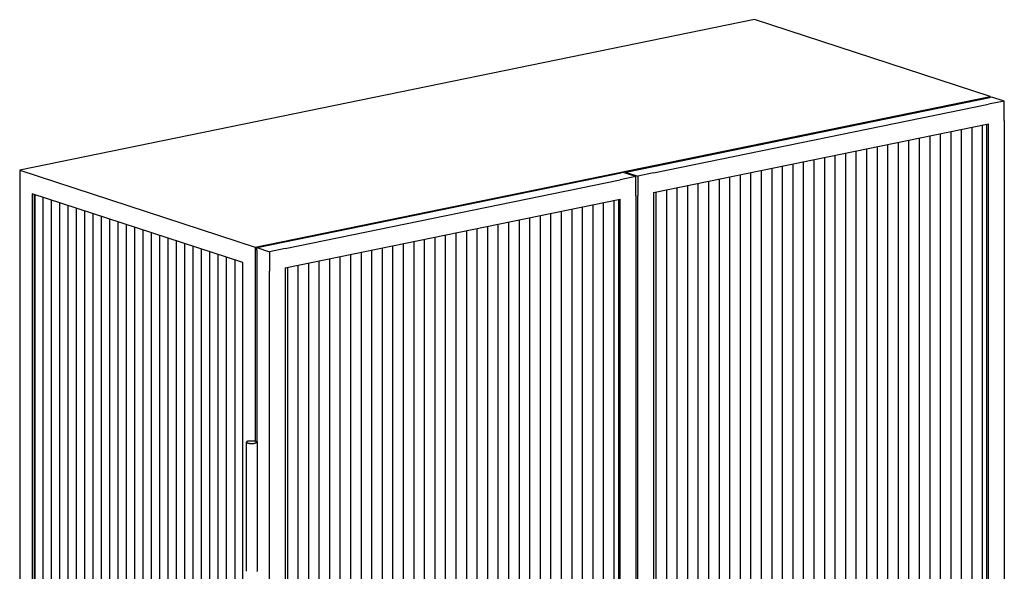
# Model space of a CAD drawing. Header units: millimetres. Extents: x 0 to 1864, y 561 to 4179.
# Tile 5 of 9: x 0 to 735, y 1804 to 2216. Entities that reach past the tile are written whole.
import ezdxf

# ---------------------------------------------------------------- set-up
doc = ezdxf.new("R2010")
doc.units = ezdxf.units.MM
doc.layers.add('Make2D$visible$Curves', color=7, linetype='Continuous', true_color=0x000000)
doc.layers.add('Make2D$visible$Glass', color=254, linetype='Continuous', true_color=0xbebebe)

msp = doc.modelspace()

# ---------------------------------------------------------------- linework, layer by layer
at = {"layer": 'Make2D$visible$Curves'}
for p, q in [((548.58, 2216.27), (0, 2103.73)), ((724.37, 2158.87), (548.58, 2216.27)), ((175.79, 2046.33), (724.37, 2158.87)), ((453.67, 2102.67), (724.04, 2158.14)), ((734.93, 2155.42), (723.17, 2153.01)), ((724.37, 2158.21), (724.04, 2158.14)), ((724.37, 2158.87), (724.37, 2158.21)), ((725.61, 2158.46), (724.37, 2158.21)), ((734.93, 2155.42), (725.61, 2158.46)), ((734.93, 2140.93), (734.93, 2155.42)), ((473.18, 2101.72), (723.17, 2153.01)), ((734.93, 2140.93), (734.93, 1203.98)), ((473.18, 2087.23), (723.17, 2138.52)), ((721.93, 1201.98), (721.93, 2138.26)), ((723.17, 1201.57), (723.17, 2138.52)), ((0, 2103.73), (0, 1137.8)), ((0, 2103.73), (175.79, 2046.33)), ((450.54, 2102.03), (448.97, 2101.71)), ((459.85, 2098.99), (450.54, 2102.03)), ((453.67, 2102.67), (452.1, 2102.35)), ((452.1, 2102.35), (461.42, 2099.31)), ((452.1, 2102.35), (452.1, 2101.52)), ((178.6, 2046.24), (448.97, 2101.71)), ((198.1, 2045.29), (448.1, 2096.58)), ((459.85, 2098.99), (448.1, 2096.58)), ((459.85, 2084.5), (459.85, 2098.99)), ((473.18, 2101.72), (461.42, 2099.31)), ((461.42, 2099.31), (461.42, 2084.82)), ((473.18, 2087.23), (473.18, 1619.84)), ((475.09, 1619.22), (475.09, 2087.63)), ((166.47, 2034.88), (9.32, 2086.2)), ((9.32, 2086.2), (9.32, 1149.25)), ((10.88, 2085.69), (10.88, 1149.57)), ((198.1, 2030.8), (448.1, 2082.09)), ((446.86, 2081.83), (446.86, 1145.55)), ((448.1, 1145.14), (448.1, 2082.09)), ((459.85, 2084.5), (459.85, 1617.11)), ((461.42, 1616.6), (461.42, 2084.82)), ((175.79, 2046.33), (175.79, 1901.4)), ((178.6, 2046.24), (177.03, 2045.92)), ((177.03, 2045.92), (186.35, 2042.88)), ((177.03, 2043.99), (177.03, 2045.92)), ((177.03, 2043.99), (177.03, 1900.94)), ((198.1, 2045.29), (186.35, 2042.88)), ((186.35, 2042.88), (186.35, 2028.39)), ((166.47, 1097.93), (166.47, 2034.88)), ((198.1, 2030.8), (198.1, 1093.85)), ((186.35, 1091.44), (186.35, 2028.39)), ((169.27, 1900.66), (169.26, 1900.65)), ((169.26, 1900.65), (169.26, 1900.64)), ((169.26, 1900.64), (169.26, 1900.64)), ((169.26, 1900.64), (169.26, 1900.63)), ((169.26, 1900.63), (169.26, 1900.62)), ((169.26, 1900.62), (169.26, 1900.61)), ((169.26, 1900.61), (169.26, 1900.61)), ((169.26, 1900.61), (169.26, 1900.6)), ((169.26, 1900.6), (169.26, 1900.59)), ((169.26, 1804.01), (169.26, 1900.6)), ((169.26, 1900.59), (169.26, 1900.59)), ((169.26, 1900.59), (169.26, 1900.58)), ((169.26, 1900.58), (169.26, 1900.57)), ((169.26, 1900.57), (169.26, 1900.57)), ((169.26, 1900.57), (169.26, 1900.56)), ((169.26, 1900.56), (169.26, 1900.56)), ((169.26, 1900.56), (169.26, 1900.55)), ((169.26, 1900.55), (169.26, 1900.55)), ((169.26, 1900.55), (169.26, 1900.54)), ((169.26, 1900.54), (169.27, 1900.53)), ((169.28, 1900.7), (169.27, 1900.69)), ((169.27, 1900.69), (169.27, 1900.68)), ((169.27, 1900.68), (169.27, 1900.67)), ((169.27, 1900.67), (169.27, 1900.67)), ((169.27, 1900.67), (169.27, 1900.66)), ((169.27, 1900.53), (169.27, 1900.53)), ((169.27, 1900.53), (169.27, 1900.52)), ((169.27, 1900.52), (169.27, 1900.52)), ((169.27, 1900.52), (169.27, 1900.51)), ((169.27, 1900.51), (169.27, 1900.51)), ((169.27, 1900.51), (169.28, 1900.5)), ((169.29, 1900.72), (169.28, 1900.71)), ((169.28, 1900.71), (169.28, 1900.7)), ((169.28, 1900.7), (169.28, 1900.7)), ((169.28, 1900.5), (169.28, 1900.5)), ((169.28, 1900.5), (169.28, 1900.49)), ((169.28, 1900.49), (169.28, 1900.48)), ((169.28, 1900.48), (169.29, 1900.48)), ((169.3, 1900.74), (169.29, 1900.73)), ((169.29, 1900.73), (169.29, 1900.73)), ((169.29, 1900.73), (169.29, 1900.72)), ((169.29, 1900.48), (169.29, 1900.47)), ((169.29, 1900.47), (169.29, 1900.46)), ((169.29, 1900.46), (169.3, 1900.45)), ((169.31, 1900.76), (169.3, 1900.75)), ((169.3, 1900.75), (169.3, 1900.74)), ((169.3, 1900.45), (169.31, 1900.44)), ((169.32, 1900.77), (169.31, 1900.76)), ((169.31, 1900.76), (169.31, 1900.76)), ((169.31, 1900.44), (169.31, 1900.43)), ((169.31, 1900.43), (169.32, 1900.42)), ((169.33, 1900.79), (169.32, 1900.78)), ((169.32, 1900.78), (169.32, 1900.77)), ((169.32, 1900.42), (169.33, 1900.41)), ((169.34, 1900.8), (169.33, 1900.8)), ((169.33, 1900.8), (169.33, 1900.79)), ((169.33, 1900.41), (169.34, 1900.39)), ((169.35, 1900.82), (169.34, 1900.81)), ((169.34, 1900.81), (169.34, 1900.8)), ((169.34, 1900.39), (169.35, 1900.38)), ((169.36, 1900.82), (169.35, 1900.82)), ((169.35, 1900.38), (169.35, 1900.37)), ((169.35, 1900.37), (169.36, 1900.36)), ((169.37, 1900.84), (169.36, 1900.82)), ((169.36, 1900.36), (169.37, 1900.35)), ((169.38, 1900.85), (169.37, 1900.84)), ((169.37, 1900.35), (169.39, 1900.34)), ((169.4, 1900.87), (169.38, 1900.85)), ((169.39, 1900.34), (169.4, 1900.33)), ((169.41, 1900.88), (169.4, 1900.87)), ((169.4, 1900.33), (169.41, 1900.32)), ((169.43, 1900.9), (169.41, 1900.88)), ((169.41, 1900.32), (169.42, 1900.31)), ((169.42, 1900.31), (169.43, 1900.3)), ((169.45, 1900.91), (169.43, 1900.9)), ((169.43, 1900.3), (169.44, 1900.29)), ((169.44, 1900.29), (169.46, 1900.28)), ((169.47, 1900.93), (169.45, 1900.91)), ((169.46, 1900.28), (169.47, 1900.27)), ((169.49, 1900.94), (169.47, 1900.93)), ((169.47, 1900.27), (169.5, 1900.24)), ((169.5, 1900.96), (169.49, 1900.94)), ((169.53, 1900.97), (169.5, 1900.96)), ((169.5, 1900.24), (169.53, 1900.22)), ((169.55, 1900.98), (169.53, 1900.97)), ((169.53, 1900.22), (169.56, 1900.2)), ((169.57, 1901), (169.55, 1900.98)), ((169.56, 1900.2), (169.59, 1900.18)), ((169.59, 1901.01), (169.57, 1901)), ((169.64, 1901.04), (169.59, 1901.01)), ((169.59, 1900.18), (169.63, 1900.16)), ((169.63, 1900.16), (169.66, 1900.15)), ((169.69, 1901.06), (169.64, 1901.04)), ((169.66, 1900.15), (169.7, 1900.13)), ((169.74, 1901.09), (169.69, 1901.06)), ((169.7, 1900.13), (169.74, 1900.11)), ((169.8, 1901.12), (169.74, 1901.09)), ((169.74, 1900.11), (169.77, 1900.09)), ((169.77, 1900.09), (169.86, 1900.05)), ((169.86, 1901.14), (169.8, 1901.12)), ((169.92, 1901.17), (169.86, 1901.14)), ((169.86, 1900.05), (169.94, 1900.02)), ((169.98, 1901.19), (169.92, 1901.17)), ((169.94, 1900.02), (170.03, 1899.99)), ((170.04, 1901.21), (169.98, 1901.19)), ((170.03, 1899.99), (170.12, 1899.95)), ((170.18, 1901.26), (170.04, 1901.21)), ((170.12, 1899.95), (170.24, 1899.92)), ((170.32, 1901.3), (170.18, 1901.26)), ((170.24, 1899.92), (170.36, 1899.88)), ((170.47, 1901.34), (170.32, 1901.3)), ((170.36, 1899.88), (170.49, 1899.85)), ((170.62, 1901.38), (170.47, 1901.34)), ((170.49, 1899.85), (170.63, 1899.82)), ((170.77, 1901.41), (170.62, 1901.38)), ((170.63, 1899.82), (170.77, 1899.79)), ((170.77, 1901.41), (171.07, 1901.46)), ((170.77, 1899.79), (170.93, 1899.76)), ((170.93, 1899.76), (171.09, 1899.73)), ((171.07, 1901.46), (171.39, 1901.51)), ((171.09, 1899.73), (171.26, 1899.7)), ((171.26, 1899.7), (171.62, 1899.65)), ((171.39, 1901.51), (171.73, 1901.55)), ((171.62, 1899.65), (171.99, 1899.62)), ((171.73, 1901.55), (172.1, 1901.59)), ((171.99, 1899.62), (172.39, 1899.59)), ((172.1, 1901.59), (172.49, 1901.61)), ((172.39, 1899.59), (172.8, 1899.57)), ((172.49, 1901.61), (172.89, 1901.63)), ((172.8, 1899.57), (173.21, 1899.56)), ((172.89, 1901.63), (173.31, 1901.63)), ((173.21, 1899.56), (173.62, 1899.57)), ((173.31, 1901.63), (173.72, 1901.63)), ((173.62, 1899.57), (174.03, 1899.58)), ((173.72, 1901.63), (174.13, 1901.61)), ((174.03, 1899.58), (174.42, 1899.61)), ((174.13, 1901.61), (174.52, 1901.58)), ((174.42, 1899.61), (174.78, 1899.64)), ((174.52, 1901.58), (174.9, 1901.54)), ((174.78, 1899.64), (175.13, 1899.68)), ((174.9, 1901.54), (175.26, 1901.49)), ((175.13, 1899.68), (175.45, 1899.73)), ((175.26, 1901.49), (175.43, 1901.47)), ((175.43, 1901.47), (175.59, 1901.44)), ((175.45, 1899.73), (175.74, 1899.79)), ((175.59, 1901.44), (175.74, 1901.41)), ((175.74, 1901.41), (175.89, 1901.38)), ((175.9, 1899.82), (175.74, 1899.79)), ((175.89, 1901.38), (176.03, 1901.35)), ((176.05, 1899.86), (175.9, 1899.82)), ((176.03, 1901.35), (176.16, 1901.31)), ((176.2, 1899.9), (176.05, 1899.86)), ((176.16, 1901.31), (176.28, 1901.28)), ((176.34, 1899.94), (176.2, 1899.9)), ((176.28, 1901.28), (176.39, 1901.24)), ((176.48, 1899.98), (176.34, 1899.94)), ((176.39, 1901.24), (176.49, 1901.21)), ((176.54, 1900.01), (176.48, 1899.98)), ((176.49, 1901.21), (176.58, 1901.18)), ((176.6, 1900.03), (176.54, 1900.01)), ((176.58, 1901.18), (176.66, 1901.14)), ((176.66, 1900.05), (176.6, 1900.03)), ((176.66, 1901.14), (176.74, 1901.11)), ((176.72, 1900.08), (176.66, 1900.05)), ((176.78, 1900.1), (176.72, 1900.08)), ((176.74, 1901.11), (176.78, 1901.09)), ((176.78, 1901.09), (176.82, 1901.07)), ((176.83, 1900.13), (176.78, 1900.1)), ((176.82, 1901.07), (176.86, 1901.05)), ((176.88, 1900.16), (176.83, 1900.13)), ((176.86, 1901.05), (176.89, 1901.03)), ((176.93, 1900.18), (176.88, 1900.16)), ((176.89, 1901.03), (176.93, 1901.01)), ((176.93, 1901.01), (176.96, 1900.99)), ((176.95, 1900.2), (176.93, 1900.18)), ((176.97, 1900.21), (176.95, 1900.2)), ((176.96, 1900.99), (176.99, 1900.97)), ((176.99, 1900.23), (176.97, 1900.21)), ((176.99, 1900.97), (177.02, 1900.95)), ((177.01, 1900.24), (176.99, 1900.23)), ((177.03, 1900.25), (177.01, 1900.24)), ((177.02, 1900.95), (177.05, 1900.93)), ((177.05, 1900.27), (177.03, 1900.25)), ((177.05, 1900.93), (177.06, 1900.92)), ((177.07, 1900.28), (177.05, 1900.27)), ((177.06, 1900.92), (177.07, 1900.91)), ((177.07, 1900.91), (177.09, 1900.9)), ((177.09, 1900.3), (177.07, 1900.28)), ((177.09, 1900.9), (177.1, 1900.89)), ((177.1, 1900.31), (177.09, 1900.3)), ((177.1, 1900.89), (177.11, 1900.88)), ((177.12, 1900.33), (177.1, 1900.31)), ((177.11, 1900.88), (177.12, 1900.87)), ((177.12, 1900.87), (177.13, 1900.86)), ((177.13, 1900.34), (177.12, 1900.33)), ((177.13, 1900.86), (177.14, 1900.85)), ((177.15, 1900.36), (177.13, 1900.34)), ((177.14, 1900.85), (177.15, 1900.83)), ((177.15, 1900.83), (177.16, 1900.82)), ((177.16, 1900.37), (177.15, 1900.36)), ((177.16, 1900.82), (177.17, 1900.81)), ((177.17, 1900.38), (177.16, 1900.37)), ((177.17, 1900.81), (177.18, 1900.8)), ((177.18, 1900.39), (177.17, 1900.39)), ((177.17, 1900.39), (177.17, 1900.38)), ((177.18, 1900.8), (177.19, 1900.79)), ((177.19, 1900.4), (177.18, 1900.39)), ((177.19, 1900.79), (177.2, 1900.78)), ((177.2, 1900.42), (177.19, 1900.41)), ((177.19, 1900.41), (177.19, 1900.4)), ((177.2, 1900.78), (177.2, 1900.77)), ((177.2, 1900.77), (177.21, 1900.76)), ((177.21, 1900.43), (177.2, 1900.42)), ((177.2, 1900.42), (177.2, 1900.42)), ((177.21, 1900.76), (177.22, 1900.75)), ((177.22, 1900.45), (177.21, 1900.44)), ((177.21, 1900.44), (177.21, 1900.43)), ((177.22, 1900.75), (177.22, 1900.73)), ((177.22, 1900.73), (177.23, 1900.72)), ((177.23, 1900.47), (177.22, 1900.46)), ((177.22, 1900.46), (177.22, 1900.45)), ((177.22, 1900.45), (177.22, 1900.45)), ((177.23, 1900.72), (177.23, 1900.72)), ((177.23, 1900.72), (177.23, 1900.71)), ((177.23, 1900.71), (177.24, 1900.71)), ((177.24, 1900.49), (177.23, 1900.48)), ((177.23, 1900.48), (177.23, 1900.48)), ((177.23, 1900.48), (177.23, 1900.47)), ((177.24, 1900.71), (177.24, 1900.7)), ((177.24, 1900.7), (177.24, 1900.7)), ((177.24, 1900.7), (177.24, 1900.69)), ((177.24, 1900.69), (177.24, 1900.68)), ((177.24, 1900.68), (177.25, 1900.68)), ((177.25, 1900.51), (177.24, 1900.51)), ((177.24, 1900.51), (177.24, 1900.5)), ((177.24, 1900.5), (177.24, 1900.49)), ((177.25, 1900.68), (177.25, 1900.67)), ((177.25, 1900.67), (177.25, 1900.67)), ((177.25, 1900.67), (177.25, 1900.66)), ((177.25, 1900.66), (177.25, 1900.66)), ((177.25, 1900.66), (177.25, 1900.65)), ((177.25, 1900.65), (177.25, 1900.64)), ((177.25, 1900.64), (177.26, 1900.64)), ((177.26, 1900.56), (177.25, 1900.55)), ((177.25, 1900.55), (177.25, 1900.54)), ((177.25, 1900.54), (177.25, 1900.54)), ((177.25, 1900.54), (177.25, 1900.53)), ((177.25, 1900.53), (177.25, 1900.52)), ((177.25, 1900.52), (177.25, 1900.51)), ((177.26, 1900.64), (177.26, 1900.63)), ((177.26, 1900.63), (177.26, 1900.63)), ((177.26, 1900.63), (177.26, 1900.62)), ((177.26, 1900.62), (177.26, 1900.62)), ((177.26, 1900.62), (177.26, 1900.61)), ((177.26, 1900.61), (177.26, 1900.6)), ((177.26, 1900.6), (177.26, 1900.6)), ((177.26, 1900.6), (177.26, 1900.59)), ((177.26, 1900.6), (177.26, 1804.01)), ((177.26, 1900.59), (177.26, 1900.58)), ((177.26, 1900.58), (177.26, 1900.58)), ((177.26, 1900.58), (177.26, 1900.57)), ((177.26, 1900.57), (177.26, 1900.56)), ((177.26, 1804), (177.26, 1804.01))]:
    msp.add_line(p, q, dxfattribs=at)
at = {"layer": 'Make2D$visible$Glass'}
for p, q in [((695.19, 1196.49), (695.19, 2132.78)), ((703.05, 1198.1), (703.05, 2134.39)), ((710.91, 1199.72), (710.91, 2136)), ((718.77, 1201.33), (718.77, 2137.62)), ((655.89, 1188.43), (655.89, 2124.71)), ((663.75, 1190.04), (663.75, 2126.33)), ((671.61, 1191.65), (671.61, 2127.94)), ((679.47, 1193.27), (679.47, 2129.55)), ((687.33, 1194.88), (687.33, 2131.16)), ((616.58, 1180.36), (616.58, 2116.65)), ((624.44, 1181.98), (624.44, 2118.26)), ((632.3, 1183.59), (632.3, 2119.88)), ((640.17, 1185.2), (640.17, 2121.49)), ((648.03, 1186.81), (648.03, 2123.1)), ((585.14, 1173.91), (585.14, 2110.2)), ((593, 1175.53), (593, 2111.81)), ((600.86, 1177.14), (600.86, 2113.43)), ((608.72, 1178.75), (608.72, 2115.04)), ((545.84, 1165.85), (545.84, 2102.14)), ((553.7, 1167.46), (553.7, 2103.75)), ((561.56, 1169.08), (561.56, 2105.36)), ((569.42, 1170.69), (569.42, 2106.98)), ((577.28, 1172.3), (577.28, 2108.59)), ((514.4, 1159.4), (514.4, 2095.69)), ((522.26, 1161.01), (522.26, 2097.3)), ((530.12, 1162.63), (530.12, 2098.91)), ((537.98, 1164.24), (537.98, 2100.53)), ((482.95, 1152.95), (482.95, 2089.24)), ((490.81, 1154.56), (490.81, 2090.85)), ((498.67, 1156.18), (498.67, 2092.46)), ((506.53, 1157.79), (506.53, 2094.08)), ((11.67, 1149.32), (11.67, 2085.43)), ((17.41, 1147.44), (17.41, 2083.56)), ((23.64, 1145.41), (23.64, 2081.52)), ((443.7, 1144.9), (443.7, 2081.18)), ((29.87, 1143.37), (29.87, 2079.49)), ((36.1, 1141.34), (36.1, 2077.45)), ((42.33, 1139.3), (42.33, 2075.42)), ((48.56, 1137.27), (48.56, 2073.38)), ((404.39, 1136.84), (404.39, 2073.12)), ((412.26, 1138.45), (412.26, 2074.73)), ((420.12, 1140.06), (420.12, 2076.35)), ((427.98, 1141.67), (427.98, 2077.96)), ((435.84, 1143.29), (435.84, 2079.57)), ((54.79, 1135.24), (54.79, 2071.35)), ((61.02, 1133.2), (61.02, 2069.31)), ((67.25, 1131.17), (67.25, 2067.28)), ((73.48, 1129.13), (73.48, 2065.25)), ((372.95, 1130.38), (372.95, 2066.67)), ((380.81, 1132), (380.81, 2068.28)), ((388.67, 1133.61), (388.67, 2069.9)), ((396.53, 1135.22), (396.53, 2071.51)), ((79.71, 1127.1), (79.71, 2063.21)), ((85.94, 1125.06), (85.94, 2061.18)), ((92.17, 1123.03), (92.17, 2059.14)), ((333.65, 1122.32), (333.65, 2058.61)), ((341.51, 1123.93), (341.51, 2060.22)), ((349.37, 1125.55), (349.37, 2061.83)), ((357.23, 1127.16), (357.23, 2063.45)), ((365.09, 1128.77), (365.09, 2065.06)), ((98.4, 1120.99), (98.4, 2057.11)), ((104.64, 1118.96), (104.64, 2055.07)), ((110.87, 1116.92), (110.87, 2053.04)), ((117.1, 1114.89), (117.1, 2051)), ((294.35, 1114.26), (294.35, 2050.55)), ((302.21, 1115.87), (302.21, 2052.16)), ((310.07, 1117.48), (310.07, 2053.77)), ((317.93, 1119.1), (317.93, 2055.38)), ((325.79, 1120.71), (325.79, 2057)), ((123.33, 1112.86), (123.33, 2048.97)), ((129.56, 1110.82), (129.56, 2046.94)), ((135.79, 1108.79), (135.79, 2044.9)), ((262.9, 1107.81), (262.9, 2044.1)), ((270.76, 1109.42), (270.76, 2045.71)), ((278.62, 1111.03), (278.62, 2047.32)), ((286.49, 1112.65), (286.49, 2048.93)), ((142.02, 1106.75), (142.02, 2042.87)), ((148.25, 1104.72), (148.25, 2040.83)), ((154.48, 1102.68), (154.48, 2038.8)), ((160.71, 1100.65), (160.71, 2036.76)), ((223.6, 1099.75), (223.6, 2036.03)), ((231.46, 1101.36), (231.46, 2037.65)), ((239.32, 1102.97), (239.32, 2039.26)), ((247.18, 1104.58), (247.18, 2040.87)), ((255.04, 1106.2), (255.04, 2042.48)), ((200.02, 1094.91), (200.02, 2031.2)), ((207.88, 1096.52), (207.88, 2032.81)), ((215.74, 1098.13), (215.74, 2034.42))]:
    msp.add_line(p, q, dxfattribs=at)

doc.saveas('drawing.dxf')
